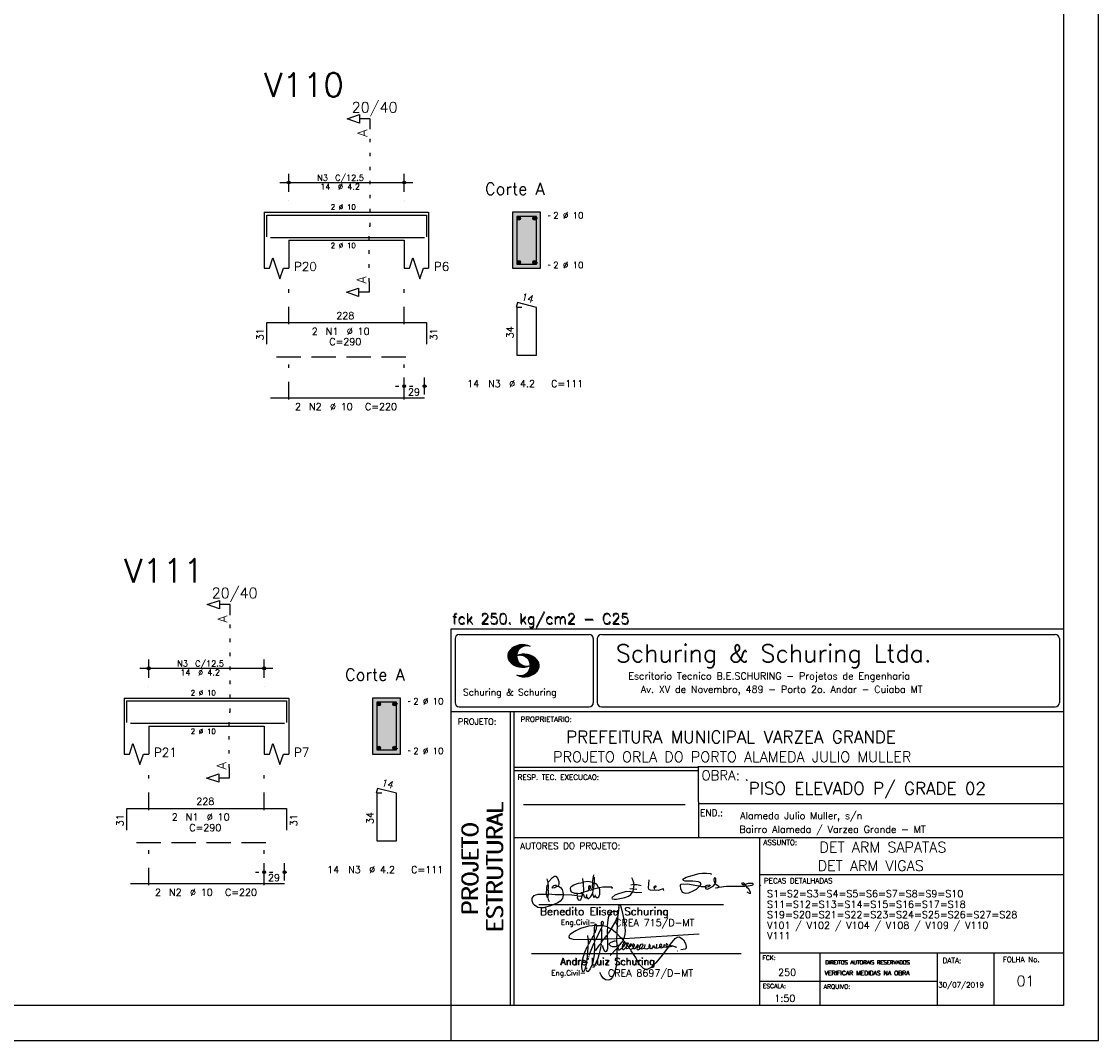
# Model space of a CAD drawing. Header units: feet. Extents: x 0 to 84.1, y 0 to 59.4.
# Tile 5 of 7: x 53.3 to 84.1, y 0 to 29.1. Entities that reach past the tile are written whole.
import ezdxf

# ---------------------------------------------------------------- set-up
doc = ezdxf.new("R2010")
doc.units = ezdxf.units.FT
doc.header["$MEASUREMENT"] = 0
for name, pattern in [('ESTILO_TQS_0001', [1, 0.7, -0.3]), ('ESTILO_TQS_0002', [0.4, 0.1, -0.3]), ('ESTILO_TQS_0003', [1.5, 0.5, -0.4, 0.1, -0.5])]:
    doc.linetypes.add(name, pattern=pattern)
doc.layers.get('0').update_dxf_attribs({"linetype": 'CONTINUOUS'})
for name, color, linetype in [('1', 1, 'CONTINUOUS'), ('2', 2, 'CONTINUOUS'), ('4', 4, 'CONTINUOUS'), ('6', 6, 'CONTINUOUS'), ('7', 7, 'CONTINUOUS'), ('9', 9, 'CONTINUOUS')]:
    doc.layers.add(name, color=color, linetype=linetype)
doc.styles.get("Standard").update_dxf_attribs({"font": 'ROMANS.SHX'})

# ---------------------------------------------------------------- blocks, each defined once
blk = doc.blocks.new('assinaturabenedito')
at = {"color": 162}
for points in [[(80.21, 160.29), (79.88, 160.45), (79.72, 161.68), (80.29, 161.77), (80.46, 162.01), (80.54, 163.49), (80.37, 163.74), (80.54, 164.8), (80.46, 166.12), (80.29, 166.36), (80.37, 167.51), (82.43, 169.81), (83.41, 170.39), (83.9, 170.39), (84.81, 169.48), (85.38, 167.84), (85.46, 166.36), (85.13, 165.71), (86.12, 164.97), (86.94, 163.98), (87.35, 162.83), (87.43, 161.68), (87.19, 161.52), (83.66, 161.52), (80.46, 161.77)], [(101.55, 163.82), (102.04, 164.31), (102.28, 166.78), (102.28, 167.1), (101.55, 167.19), (101.46, 167.51), (101.96, 170.06), (102.28, 169.81), (102.28, 167.27)], [(101.96, 170.06), (102.04, 170.96)], [(120.99, 164.31), (121.24, 166.12), (121.16, 167.19), (120.66, 168.66), (120.09, 169.57)], [(155.13, 165.22), (153.4, 165.22), (152.58, 165.54), (153.16, 166.78), (152.67, 167.35), (151.85, 167.68), (149.14, 168.01), (145.61, 168.01), (144.71, 168.34), (144.46, 168.91), (146.1, 169.9), (152.17, 171.62), (153.65, 171.87), (155.7, 171.87), (157.43, 171.62), (158.08, 171.29)], [(159.89, 166.69), (159.89, 167.1), (160.22, 167.51), (160.22, 168.91), (160.05, 169.48), (159.56, 169.65), (159.23, 168.99), (159.23, 168.42), (159.56, 167.27), (159.8, 167.19)], [(79.55, 161.85), (79.72, 164.8), (79.88, 165.87), (80.21, 166.28)], [(80.46, 167.68), (80.21, 167.84), (79.88, 169.07)], [(84.48, 165.54), (84.15, 165.87), (83.57, 165.87), (82.84, 165.71), (82.1, 165.05), (82.59, 164.8), (83.57, 164.97), (84.48, 165.54)], [(84.48, 165.54), (85.05, 165.63)], [(94.32, 162.18), (93.09, 162.18), (91.53, 162.83), (91.12, 163.41), (90.96, 164.8), (91.29, 165.38), (92.52, 166.2), (94.82, 167.1), (97.03, 167.43), (97.11, 162.92)], [(96.95, 167.51), (96.79, 169.24)], [(101.46, 167.43), (99.17, 167.76), (97.11, 167.51)], [(98.59, 160.54), (99.17, 159.71), (99.58, 159.63), (100.56, 160.62), (101.38, 161.93), (102.12, 160.29), (102.69, 160.78), (103.6, 160.12), (104.42, 160.54), (104.99, 161.85), (104.99, 163.9), (104.66, 164.97), (106.3, 165.3), (110.57, 165.22), (110.74, 164.97), (110.49, 164.56)], [(99.9, 163.9), (100.48, 164.8), (100.4, 165.63), (99.9, 165.79), (99.49, 165.22), (99.58, 164.23), (99.82, 164.15)], [(101.3, 164.07), (101.55, 167.1)], [(102.04, 164.31), (104.58, 164.97)], [(104.34, 164.97), (103.51, 166.36), (102.69, 166.94), (102.37, 166.94)], [(120.83, 164.15), (119.19, 164.39)], [(121.16, 166.36), (119.76, 166.04)], [(120.83, 164.15), (120.58, 163)], [(120.83, 164.15), (121.07, 164.31), (122.47, 164.23)], [(121.24, 166.2), (121.48, 166.36), (122.55, 166.36), (124.6, 165.87)], [(135.35, 163.57), (135.27, 164.23), (135.11, 164.31), (132.64, 163.57), (129.12, 163.74), (128.62, 163.9), (128.3, 164.15), (128.05, 164.89), (128.46, 168.66)], [(130.84, 164.8), (130.76, 165.22), (131.25, 165.79), (131.58, 165.71), (131.66, 165.3), (131.41, 164.97), (130.84, 164.8)], [(130.84, 164.8), (130.76, 164.48), (130.92, 164.23)], [(152.26, 165.38), (152.17, 165.54), (151.11, 165.79), (146.68, 166.53), (143.56, 166.36), (143.23, 166.2), (143.15, 165.79), (143.31, 164.56), (144.13, 162.83), (145.61, 162.26), (147.25, 162.51), (149.38, 163.33), (151.02, 164.23), (152.26, 165.38)], [(152.26, 165.38), (152.5, 165.54)], [(155.21, 165.05), (155.13, 165.3), (155.37, 165.71), (156.03, 166.04), (157.26, 166.2), (157.43, 165.87), (157.18, 165.54), (156.6, 165.3), (155.21, 165.05)], [(155.21, 165.05), (155.29, 164.48), (156.19, 164.23), (158.82, 165.63), (159.89, 166.69), (161.36, 165.79), (161.61, 165.3), (161.61, 165.13), (161.12, 164.89), (160.3, 164.64), (159.97, 164.72)], [(161.61, 165.13), (165.22, 165.63), (174, 165.63), (174.41, 165.71), (174.49, 166.28)], [(176.63, 162.1), (176.63, 162.75), (175.81, 164.15), (174.99, 164.97), (174.82, 165.63), (177.36, 166.04), (178.02, 166.28), (178.02, 166.53), (177.78, 166.86), (177.36, 166.94), (175.56, 166.94), (174.66, 166.61), (174.49, 166.36), (173.02, 166.2), (172.61, 166.69), (172.93, 167.19), (173.34, 167.19), (173.75, 166.86), (173.84, 166.45)], [(173.59, 165.63), (173.59, 166.12)], [(174.82, 165.63), (174.58, 165.71)], [(181.55, 165.95), (181.47, 166.12)], [(87.43, 161.36), (87.1, 159.8), (86.04, 158.4), (84.97, 157.66), (81.44, 156.27), (78.16, 155.28), (76.68, 155.28), (75.37, 155.53), (73.73, 156.51), (73.15, 157.25), (72.66, 158.56), (72.74, 159.96), (73.65, 161.11), (74.38, 161.52), (75.53, 161.77), (79.64, 161.77)], [(80.21, 160.29), (80.46, 161.6)], [(80.21, 160.29), (80.37, 159.22), (80.87, 158.32)], [(94.08, 161.03), (91.53, 161.36), (87.43, 161.52)], [(94.08, 161.03), (94.32, 162.18), (95.88, 162.34), (96.21, 162.59), (96.95, 162.67)], [(94.08, 161.03), (94.08, 160.86)], [(96.29, 160.7), (94.24, 160.86), (94.08, 160.21), (94.57, 159.14), (95.39, 158.89), (95.8, 159.22), (96.29, 160.29), (96.29, 160.7)], [(96.87, 161.77), (96.54, 161.77), (95.88, 162.26)], [(96.29, 160.7), (96.87, 161.52)], [(98.59, 160.54), (98.1, 159.96), (97.61, 160.37), (97.36, 161.44), (96.87, 161.6), (97.03, 162.75), (99.08, 163.33), (99.9, 163.9), (100.48, 163.74), (101.3, 164.07), (101.55, 163.9), (101.38, 162.01)], [(98.59, 160.54), (98.76, 161.6)], [(102.78, 160.78), (102.86, 161.52)], [(110.74, 160.29), (110.57, 159.96), (110.74, 159.63), (111.88, 159.39), (112.87, 159.39), (116.89, 160.21), (118.53, 160.86), (119.68, 161.6), (120.5, 162.83)], [(110.74, 160.29), (112.29, 161.44), (113.94, 162.18), (117.22, 163.08), (118.86, 163.16), (122.22, 162.59), (124.85, 162.83)], [(176.63, 162.1), (176.13, 162.1), (175.07, 162.75)], [(176.63, 162.1), (176.63, 162.1)]]:
    blk.add_lwpolyline(points, dxfattribs=at)
blk = doc.blocks.new('assinaturanadre')
at = {"color": 162}
for points in [[(-225.87, 15.1), (-225.95, 13.46), (-226.28, 11.98), (-226.61, 11.73), (-227.59, 9.51), (-230.47, 4.42), (-229.32, 3.44), (-229.07, 3.44), (-227.43, 1.88), (-226.69, 1.63), (-226.61, 0.81), (-226.86, -2.47), (-226.77, -7.81), (-226.53, -8.71), (-226.86, -9.37), (-226.61, -10.68), (-226.69, -17.25), (-227.1, -21.27), (-227.76, -23.82), (-228.83, -27.19), (-229.56, -28.58), (-230.71, -29.9), (-231.53, -30.47), (-232.52, -30.72), (-234.41, -30.31), (-235.88, -29.24), (-237.44, -27.27), (-238.1, -25.79)], [(-225.3, 18.87), (-225.71, 15.34), (-225.87, 15.1), (-226.28, 15.26), (-226.36, 15.59), (-227.18, 16), (-229.07, 16), (-230.71, 15.18), (-231.94, 13.7), (-232.6, 11.73), (-233.01, 8.69), (-233.17, 5.9), (-233.01, 5.41), (-233.26, 2.62), (-233.26, 1.06), (-233.09, 0.65), (-233.34, -0.09), (-233.17, -0.67), (-233.17, -2.55), (-233.67, -2.8), (-235.23, -2.8), (-235.14, -2.23), (-233.42, -0.17)], [(-225.3, 18.87), (-225.46, 18.87), (-225.54, 18.46)], [(-225.3, 18.87), (-225.22, 19.04)], [(-221.69, -2.31), (-221.03, 0.57), (-220.87, 2.86), (-221.52, 9.6), (-222.84, 15.92), (-223.98, 19.86), (-224.56, 20.6), (-224.89, 20.68), (-225.22, 20.19), (-225.22, 19.53)], [(-240.48, 6.64), (-240.48, 6.97), (-241.05, 7.38), (-241.63, 7.22), (-241.79, 6.64)], [(-237.2, 6.72), (-237.03, 8.78), (-236.78, 9.27), (-236.46, 9.43), (-236.13, 9.27), (-235.96, 8.53), (-236.29, 7.05), (-236.62, 6.39), (-236.87, 6.31)], [(-226.28, 11.98), (-226.12, 11.9), (-226.12, 10.83), (-226.69, 1.71)], [(-240.48, 6.64), (-245.98, 6.07), (-251.39, 4.42), (-254.59, 2.95), (-256.81, 1.55), (-258.37, 0.4), (-259.02, -0.26), (-259.43, -1.08), (-259.35, -1.49), (-258.86, -2.06), (-256.4, -2.8), (-246.55, -3.05), (-246.22, -2.8), (-246.39, -0.34)], [(-242.2, 0.15), (-243.19, -1.16), (-244.01, -2.97), (-246.22, -2.97)], [(-237.2, 6.72), (-236.95, 6.23), (-237.2, 4.67), (-237.61, 4.26), (-241.05, -2.97), (-241.95, -3.05), (-242.12, 0.81), (-241.95, 1.47), (-241.46, 1.88), (-240.4, 4.59), (-240.23, 6.56), (-237.36, 6.56), (-237.2, 6.72)], [(-241.87, 6.48), (-242.12, 4.51), (-242.04, 1.47)], [(-237.28, 4.51), (-237.03, 4.1), (-237.11, -2.72), (-237.36, -2.88), (-240.89, -2.88)], [(-240.48, 6.64), (-240.31, 6.64)], [(-236.54, 6.48), (-234.98, 6.31), (-233.26, 5.82)], [(-233.01, 5.41), (-232.68, 5.49), (-230.63, 4.34), (-232.35, 1.55), (-233.01, 0.89)], [(-230.47, 4.42), (-230.47, 4.42)], [(-226.61, 0.81), (-226.36, 0.81), (-225.22, -0.17), (-224.97, -0.67), (-223.74, -1.9), (-223.66, -2.39), (-226.77, -2.55)], [(-221.69, -2.31), (-170.73, 0.81)], [(-246.14, -3.05), (-246.22, -5.76), (-246.06, -6), (-246.39, -7.4), (-246.3, -8.47), (-246.88, -14.54), (-247.62, -19.96), (-248.44, -23.33), (-249.18, -24.72), (-249.5, -24.89), (-250.08, -24.31), (-250.41, -21.93), (-250.41, -19.88), (-250, -16.76), (-248.44, -11.5), (-246.88, -7.97), (-246.47, -7.65)], [(-241.87, -4.11), (-242.12, -5.76), (-241.95, -6), (-241.95, -7.73), (-242.2, -13.15), (-242.78, -17.42), (-243.43, -19.96), (-244.74, -22.83), (-246.14, -24.72), (-246.47, -24.89), (-246.8, -24.72), (-247.21, -23.66)], [(-244.33, -3.05), (-245.32, -5.02), (-245.98, -5.84)], [(-242.12, -5.67), (-242.45, -6), (-243.51, -8.3), (-245.65, -13.97)], [(-242.04, -2.88), (-243.92, -2.97)], [(-237.11, -2.97), (-237.28, -3.87), (-237.28, -4.53), (-237.11, -4.69), (-237.61, -5.76), (-237.44, -6.25), (-238.02, -9.78), (-238.59, -12.57), (-239.66, -15.94), (-241.79, -20.78), (-242.61, -21.85), (-243.27, -22.1)], [(-241.13, -2.97), (-241.54, -3.95), (-241.87, -4.11), (-241.95, -3.13)], [(-237.61, -5.76), (-239, -7.15), (-241.38, -10.6)], [(-235.31, -2.64), (-235.8, -2.97), (-237.11, -2.88)], [(-235.88, -2.97), (-236.13, -3.62), (-237.03, -4.61)], [(-233.09, -2.8), (-233.01, -9.29), (-233.17, -9.94), (-233.91, -11.18), (-234.32, -11.26), (-234.9, -11.01), (-235.39, -10.27), (-236.13, -8.06), (-236.21, -7.15)], [(-226.86, -2.55), (-233.17, -2.72)], [(-226.77, -7.56), (-227.84, -7.89), (-229.65, -7.89), (-230.71, -7.48), (-231.7, -6.66), (-231.78, -6), (-230.96, -5.1), (-228.25, -3.79), (-227.68, -3.79)], [(-222.43, -3.29), (-222.43, -3.7), (-224.97, -6.82), (-226.61, -7.4)], [(-225.05, -6.91), (-226.04, -8.55), (-225.87, -8.79), (-225.95, -9.7), (-225.54, -10.03), (-224.97, -10.03), (-223.16, -8.96)], [(-221.69, -2.31), (-223.57, -2.39)], [(-221.36, -4.85), (-222.18, -5.35), (-222.34, -6.09), (-222.75, -6.66), (-223.08, -7.97), (-223.08, -8.88), (-222.67, -9.78), (-222.34, -9.86), (-222.01, -9.78), (-220.54, -8.47)], [(-221.19, -5.1), (-221.28, -6.09), (-221.6, -6.74), (-222.43, -8.06), (-222.92, -8.38)], [(-221.85, -2.39), (-222.43, -3.29), (-222.84, -2.88), (-222.84, -2.55)], [(-222.43, -3.7), (-221.44, -4.36), (-221.36, -4.94), (-220.78, -5.18), (-220.29, -5.92), (-219.96, -6), (-219.47, -5.35), (-219.14, -5.26), (-218.98, -5.51), (-219.39, -6.5), (-219.96, -6.99), (-220.21, -7.56), (-220.46, -8.47), (-220.05, -9.04), (-219.55, -9.12), (-218.4, -8.55), (-217.91, -9.37), (-217.34, -9.7), (-216.02, -9.12), (-215.7, -8.71), (-215.04, -9.04), (-214.3, -9.04), (-212.99, -7.81), (-212.91, -7.07), (-212.66, -6.58), (-212.41, -6.58), (-212.17, -6.91), (-212.33, -7.81), (-212.58, -8.14), (-212.99, -7.97)], [(-219.96, -6), (-219.8, -6.74)], [(-219.8, -6.82), (-219.88, -7.07)], [(-219.8, -6.91), (-218.57, -7.89), (-218.32, -7.73), (-217.58, -6.17), (-217.26, -5.84), (-216.93, -6), (-216.85, -6.82), (-217.58, -7.81), (-218.4, -8.22), (-218.49, -7.97)], [(-190.51, -6.82), (-189.52, -7.32), (-189.77, -7.81), (-190.42, -8.06), (-191.57, -7.97), (-195.76, -13.72), (-200.19, -18.89), (-203.31, -21.93), (-205.03, -23), (-206.1, -23.33), (-207.49, -23.25), (-208.48, -22.67), (-210.94, -20.21), (-212.58, -17.66), (-213.81, -15.2), (-216.85, -10.6), (-217.17, -9.78)], [(-215.53, -8.3), (-215.86, -7.73), (-215.86, -6.82), (-215.45, -6), (-215.2, -6), (-214.96, -6.33), (-214.88, -7.23), (-215.53, -8.3)], [(-212.66, -8.14), (-212.99, -9.37), (-212.91, -9.78), (-212.25, -10.03), (-211.18, -9.53), (-210.94, -9.29), (-211.27, -8.63), (-211.27, -8.06), (-210.86, -7.23), (-210.03, -6.09), (-209.3, -6), (-209.05, -7.15), (-209.54, -8.14), (-210.36, -9.12), (-210.2, -9.37), (-208.72, -9.21), (-207.9, -8.63), (-207.41, -6.82), (-207.49, -6.41)], [(-212.66, -6.58), (-212.91, -6.33)], [(-204.54, -8.14), (-204.04, -7.81), (-203.96, -6.99), (-204.37, -6.41), (-204.78, -6.41), (-204.87, -7.73), (-204.54, -8.14)], [(-202.24, -7.15), (-202.08, -8.06), (-202.98, -9.29), (-203.47, -9.29), (-204.45, -8.63)], [(-201.42, -7.07), (-201.5, -7.48), (-201.25, -8.22), (-200.6, -8.71), (-200.02, -8.71)], [(-201.09, -6.5), (-201.09, -6.5)], [(-196.33, -7.48), (-197.23, -8.3), (-198.14, -8.71), (-199.2, -9.04), (-199.78, -8.96), (-199.94, -8.63), (-199.53, -7.07), (-199.53, -6.25)], [(-196.33, -7.48), (-196.09, -6.82), (-196.17, -6.41), (-196.99, -6.17), (-197.56, -6.82), (-197.73, -7.32), (-197.73, -7.81), (-197.48, -8.22)], [(-194.77, -7.23), (-194.28, -6.74), (-194.28, -6.41), (-194.77, -6.74), (-194.77, -7.23)], [(-194.77, -7.23), (-194.77, -7.97), (-194.61, -8.06), (-193.13, -8.14), (-192.15, -7.81), (-191.74, -7.97)], [(-192.06, -7.73), (-191.74, -7.07), (-191.98, -6.5), (-192.64, -6), (-193.13, -6), (-193.3, -7.07), (-192.64, -7.81)], [(-190.51, -6.82), (-191.33, -7.89)], [(-190.51, -6.82), (-190.18, -6.17), (-187.06, -2.39), (-185.58, -1.41), (-184.35, -1.24), (-182.46, -2.23), (-181.32, -3.21), (-179.92, -5.59), (-179.43, -7.65), (-179.59, -8.79), (-180.25, -9.62), (-183.04, -10.03)], [(-189.44, -7.23), (-189.11, -6.99), (-188.78, -7.32)], [(-189.44, -7.23), (-189.19, -7.56), (-188.7, -7.4), (-187.39, -7.81), (-186.73, -7.81), (-186.48, -8.14), (-186.07, -8.22)], [(-245.81, -14.54), (-245.89, -15.03)], [(-226.86, -9.29), (-231.21, -13.8)], [(-226.04, -8.47), (-226.45, -8.63)], [(-218.4, -8.22), (-218.4, -8.47)], [(-215.53, -8.3), (-215.53, -8.63)], [(-210.36, -9.12), (-210.86, -9.21)], [(-204.54, -8.14), (-204.54, -8.55), (-205.28, -9.12), (-206.26, -9.45), (-207.49, -9.29), (-207.9, -8.79)], [(-194.77, -7.89), (-195.84, -8.71), (-196.5, -8.79), (-197.15, -8.38)], [(-185.42, -10.77), (-185.17, -10.77)], [(-246.8, -18.57), (-246.88, -19.06)], [(-246.39, -16.43), (-246.39, -16.84)], [(-246.06, -15.36), (-246.22, -16.1)], [(-247.29, -22.34), (-247.29, -22.92)], [(-238.43, -24.64), (-238.43, -24.81)], [(-238.26, -25.22), (-238.18, -25.46)]]:
    blk.add_lwpolyline(points, dxfattribs=at)

msp = doc.modelspace()

# ---------------------------------------------------------------- linework, layer by layer
at = {"layer": '1', "linetype": 'ESTILO_TQS_0002'}
for p, q in [((63.285, 23.2576), (63.285, 26.0276)), ((67.985, 23.4826), (68.43, 23.5676)), ((63.26, 21.6726), (63.26, 23.2576)), ((63.26, 23.2576), (63.285, 23.2576)), ((67.985, 22.2326), (68.43, 22.1476)), ((64.01, 18.6876), (65.09, 18.6876)), ((59.285, 9.38), (59.285, 12.15)), ((63.985, 9.605), (64.43, 9.69)), ((59.26, 7.795), (59.26, 9.38)), ((59.26, 9.38), (59.285, 9.38)), ((63.985, 8.355), (64.43, 8.27)), ((60.01, 4.81), (61.09, 4.81))]:
    msp.add_line(p, q, dxfattribs=at)
at = {"layer": '1', "linetype": 'ESTILO_TQS_0001'}
for p, q in [((60.61, 19.5326), (64.61, 19.5326)), ((56.61, 5.655), (60.61, 5.655))]:
    msp.add_line(p, q, dxfattribs=at)
at = {"layer": '1', "linetype": 'Continuous'}
for centre in [(67.535, 23.4826), (67.985, 23.4826), (67.535, 22.2326), (67.985, 22.2326), (63.535, 9.605), (63.985, 9.605), (63.535, 8.355), (63.985, 8.355)]:
    msp.add_circle(centre, 0.05, dxfattribs=at)
at = {"layer": '2', "linetype": 'Continuous'}
for p, q in [((84.100006, 0), (84.100006, 59.400002)), ((60.96, 24.2376), (60.96, 24.7576)), ((64.26, 24.2376), (64.26, 24.7576)), ((60.71, 24.5076), (64.51, 24.5076)), ((60.96, 23.9876), (60.96, 23.9876)), ((64.26, 23.9876), (64.26, 23.9876)), ((60.26, 23.6576), (60.26, 22.8576)), ((60.26, 23.6576), (60.96, 23.6576)), ((60.96, 23.6576), (64.26, 23.6576)), ((64.26, 23.6576), (64.96, 23.6576)), ((64.96, 23.6576), (64.96, 22.8576)), ((68.16, 23.6576), (67.36, 23.6576)), ((67.36, 23.6576), (67.36, 22.0576)), ((68.16, 22.0576), (68.16, 23.6576)), ((60.26, 22.8576), (60.26, 22.0576)), ((60.96, 22.8576), (64.26, 22.8576)), ((60.96, 22.8576), (60.96, 22.0576)), ((64.26, 22.8576), (64.26, 22.0576)), ((64.96, 22.8576), (64.96, 22.0576)), ((67.36, 22.0576), (68.16, 22.0576)), ((64.26, 18.4476), (64.26, 18.9376)), ((64.84, 18.4476), (64.84, 18.9376)), ((64.26, 18.3476), (64.26, 18.3476)), ((64.84, 18.3476), (64.84, 18.3476)), ((65.600006, 11.755142), (83.100006, 11.755135)), ((65.600006, 1), (65.600006, 11.755142)), ((65.715988, 11.477417), (65.715988, 9.648308)), ((65.832489, 11.593918), (69.548996, 11.593918)), ((69.665497, 11.477417), (69.665497, 9.648308)), ((69.778748, 11.477417), (69.778748, 9.648308)), ((69.895248, 11.593918), (82.867508, 11.593918)), ((82.984009, 11.477417), (82.984009, 9.648308)), ((67.221771, 10.985771), (67.52832, 11.29232)), ((67.222122, 10.971992), (67.545929, 11.295792)), ((67.222168, 11.000305), (67.508011, 11.286148)), ((67.222488, 10.958214), (67.56427, 11.300003)), ((67.224365, 11.016647), (67.488403, 11.280685)), ((67.224472, 10.94606), (67.581131, 11.302727)), ((67.226578, 11.03299), (67.465408, 11.271812)), ((67.2267, 10.934158), (67.596313, 11.303772)), ((67.228943, 10.922256), (67.612335, 11.305649)), ((67.232178, 10.911354), (67.626831, 11.306015)), ((67.232437, 11.052986), (67.439468, 11.26001)), ((67.235916, 10.900948), (67.642014, 11.307053)), ((67.239258, 11.073952), (67.410522, 11.245209)), ((67.239655, 10.890556), (67.656281, 11.307182)), ((67.243561, 10.880333), (67.66925, 11.306015)), ((67.248611, 10.871239), (67.520584, 11.143219)), ((67.252747, 11.10157), (67.374313, 11.223145)), ((67.253647, 10.862129), (67.502121, 11.110611)), ((67.258682, 10.853035), (67.491592, 11.085945)), ((67.608673, 11.2313), (67.68306, 11.305702)), ((67.638062, 11.246552), (67.69574, 11.30423)), ((67.662872, 11.257233), (67.708405, 11.302757)), ((67.681976, 11.262199), (67.721237, 11.30146)), ((67.702469, 11.268562), (67.733063, 11.299149)), ((67.718491, 11.270424), (67.744904, 11.296837)), ((67.734482, 11.272285), (67.757004, 11.294807)), ((67.750473, 11.274147), (67.768555, 11.292221)), ((56.96, 10.36), (56.96, 10.88)), ((60.26, 10.36), (60.26, 10.88)), ((67.264267, 10.84449), (67.483597, 11.06382)), ((67.270782, 10.836868), (67.47966, 11.045746)), ((67.277298, 10.829247), (67.475876, 11.027817)), ((67.283813, 10.821625), (67.474167, 11.011971)), ((67.290558, 10.814232), (67.473114, 10.99678)), ((67.296936, 10.807419), (67.470306, 10.980797)), ((67.304733, 10.800133), (67.473206, 10.968597)), ((67.311829, 10.793083), (67.474121, 10.955383)), ((67.319168, 10.786293), (67.475159, 10.942276)), ((67.326828, 10.779808), (67.477615, 10.930595)), ((67.334488, 10.773323), (67.480087, 10.918922)), ((67.342133, 10.766846), (67.482544, 10.907249)), ((67.350098, 10.760674), (67.485901, 10.896469)), ((67.358337, 10.754768), (67.489655, 10.886078)), ((67.366577, 10.748863), (67.493408, 10.875694)), ((67.374802, 10.742966), (67.497208, 10.865356)), ((67.383392, 10.737427), (67.502075, 10.856102)), ((67.392227, 10.732109), (67.506958, 10.84684)), ((67.401062, 10.726807), (67.511841, 10.837578)), ((67.409882, 10.721497), (67.516922, 10.828537)), ((67.419189, 10.71666), (67.522842, 10.820305)), ((67.428635, 10.711967), (67.528748, 10.812088)), ((67.43808, 10.707275), (67.534668, 10.803864)), ((67.44754, 10.702599), (67.540802, 10.79586)), ((67.457642, 10.698563), (67.547699, 10.78862)), ((67.467743, 10.694519), (67.554611, 10.781387)), ((67.477829, 10.690483), (67.561508, 10.774155)), ((67.531494, 10.998619), (67.546158, 11.013283)), ((67.548691, 11.001663), (67.565323, 11.018303)), ((67.563156, 11.001991), (67.584885, 11.023735)), ((67.577606, 11.002319), (67.601898, 11.026611)), ((67.592072, 11.002647), (67.619476, 11.030045)), ((67.604584, 11.001007), (67.635239, 11.03167)), ((67.617233, 10.999535), (67.651505, 11.033806)), ((67.62999, 10.998154), (67.666199, 11.034363)), ((67.64122, 10.995239), (67.680893, 11.03492)), ((67.652435, 10.992317), (67.695602, 11.035484)), ((67.664337, 10.990074), (67.708984, 11.034729)), ((67.671295, 10.38913), (68.095734, 10.813568)), ((67.674881, 10.986488), (67.72316, 11.034767)), ((67.684326, 10.981789), (67.736191, 11.033653)), ((67.685135, 10.388832), (68.100952, 10.804665)), ((67.694321, 10.977654), (67.748459, 11.031792)), ((67.698959, 10.388527), (68.104996, 10.794571)), ((67.704605, 10.973801), (67.761597, 11.0308)), ((67.713776, 10.389206), (68.107529, 10.782967)), ((67.71431, 10.969368), (67.773758, 11.028824)), ((67.722412, 10.963333), (67.785233, 11.026146)), ((67.728806, 10.390091), (68.110825, 10.77211)), ((67.732498, 10.959282), (67.797607, 11.024391)), ((67.740387, 10.953033), (67.808838, 11.021484)), ((67.749115, 10.947632), (67.819702, 11.018219)), ((67.756165, 10.940536), (67.830765, 11.015137)), ((67.765198, 10.93544), (67.841873, 11.012115)), ((67.77211, 10.928207), (67.852234, 11.008339)), ((67.779831, 10.921783), (67.86261, 11.004555)), ((67.785919, 10.913734), (67.873306, 11.001122)), ((67.794006, 10.907692), (67.883316, 10.997002)), ((67.799911, 10.899467), (67.892731, 10.992279)), ((67.806625, 10.892029), (67.902451, 10.987854)), ((67.811752, 10.883018), (67.912231, 10.983505)), ((67.817657, 10.874802), (67.921875, 10.979012)), ((67.822357, 10.554344), (68.091095, 10.823074)), ((67.823761, 10.866768), (67.930435, 10.973442)), ((67.829498, 10.858353), (67.940002, 10.968857)), ((67.833527, 10.848244), (67.948654, 10.963379)), ((67.838394, 10.838989), (67.957047, 10.957634)), ((67.840729, 10.586838), (68.086777, 10.832893)), ((67.843323, 10.829773), (67.965561, 10.952019)), ((67.848358, 10.817596), (67.975677, 10.944923)), ((67.848709, 10.608963), (68.081818, 10.842072)), ((67.852341, 10.806755), (67.985031, 10.939453)), ((67.856201, 10.794724), (67.99379, 10.932312)), ((67.856934, 10.63131), (68.075089, 10.849472)), ((67.859863, 10.781189), (68.003067, 10.924393)), ((67.860703, 10.649239), (68.070358, 10.858894)), ((67.862656, 10.768639), (68.011749, 10.91774)), ((67.865173, 10.667847), (68.063507, 10.866165)), ((67.865234, 10.753647), (68.02092, 10.90934)), ((67.866241, 10.683037), (68.057556, 10.874352)), ((67.866318, 10.73967), (68.029205, 10.90255)), ((67.867294, 10.698235), (68.049774, 10.880722)), ((67.867905, 10.725861), (68.036682, 10.894646)), ((67.868118, 10.711845), (68.043793, 10.887527)), ((56.71, 10.63), (60.51, 10.63)), ((67.488205, 10.686714), (67.568588, 10.767105)), ((67.499008, 10.683372), (67.576477, 10.760849)), ((67.509796, 10.680031), (67.584366, 10.754601)), ((67.520599, 10.676697), (67.592255, 10.74836)), ((67.532074, 10.674026), (67.600327, 10.742287)), ((67.543625, 10.671448), (67.609238, 10.737053)), ((67.555176, 10.668869), (67.618134, 10.731819)), ((67.5672, 10.666748), (67.627045, 10.726585)), ((67.579605, 10.665009), (67.636261, 10.721664)), ((67.591995, 10.663277), (67.646255, 10.717522)), ((67.604782, 10.661919), (67.65625, 10.713379)), ((67.618134, 10.66114), (67.666229, 10.709244)), ((67.6315, 10.660355), (67.67691, 10.705772)), ((67.645309, 10.660042), (67.688126, 10.70285)), ((67.657776, 10.389755), (67.737152, 10.469131)), ((67.65976, 10.660355), (67.699341, 10.699936)), ((67.67421, 10.660667), (67.710678, 10.697136)), ((67.690598, 10.661674), (67.723846, 10.694931)), ((67.70816, 10.663521), (67.737625, 10.692986)), ((67.725296, 10.665939), (67.750778, 10.691422)), ((67.741867, 10.668861), (67.765747, 10.692741)), ((67.744095, 10.391251), (68.114105, 10.761261)), ((67.760269, 10.672806), (67.780136, 10.69268)), ((67.760544, 10.393555), (68.11557, 10.748596)), ((67.776978, 10.395859), (68.117249, 10.736137)), ((67.780106, 10.677895), (67.794464, 10.692261)), ((67.794464, 10.692261), (67.796539, 10.694336)), ((67.794861, 10.399597), (68.118942, 10.723679)), ((67.798126, 10.683296), (67.810562, 10.69574)), ((67.813049, 10.403664), (68.118515, 10.709122)), ((67.817169, 10.689835), (67.825378, 10.698044)), ((67.832825, 10.409302), (68.118134, 10.694611)), ((67.833084, 10.695976), (67.839569, 10.702461)), ((67.853302, 10.415634), (68.117767, 10.680092)), ((67.876404, 10.424599), (68.113495, 10.66169)), ((67.901276, 10.435333), (68.110229, 10.644287)), ((67.929581, 10.449501), (68.101624, 10.621544)), ((67.966125, 10.471909), (68.08902, 10.594803)), ((68.045029, 10.536674), (68.057724, 10.54937)), ((67.550323, 10.409546), (67.562592, 10.421799)), ((67.561462, 10.40654), (67.576416, 10.421486)), ((67.572601, 10.403542), (67.590225, 10.421173)), ((67.583755, 10.400551), (67.606155, 10.422958)), ((67.595673, 10.398346), (67.622162, 10.424828)), ((67.607605, 10.396141), (67.639587, 10.428116)), ((67.619553, 10.393929), (67.658707, 10.43309)), ((67.632141, 10.392387), (67.679932, 10.440178)), ((67.644958, 10.391075), (67.704071, 10.450188)), ((56.96, 10.11), (56.96, 10.11)), ((60.26, 10.11), (60.26, 10.11)), ((56.26, 9.78), (56.26, 8.98)), ((56.26, 9.78), (56.96, 9.78)), ((56.96, 9.78), (60.26, 9.78)), ((60.26, 9.78), (60.96, 9.78)), ((60.96, 9.78), (60.96, 8.98)), ((64.16, 9.78), (63.36, 9.78)), ((63.36, 9.78), (63.36, 8.18)), ((64.16, 8.18), (64.16, 9.78)), ((65.600006, 9.399994), (83.100006, 9.399994)), ((65.832489, 9.531807), (69.548996, 9.531807)), ((67.300385, 5.799995), (67.300385, 9.399994)), ((67.400391, 5.799995), (67.400391, 9.399994)), ((69.895248, 9.531807), (82.867508, 9.531807)), ((83.100006, 9.399994), (83.100006, 1)), ((56.26, 8.98), (56.26, 8.18)), ((56.96, 8.98), (60.26, 8.98)), ((56.96, 8.98), (56.96, 8.18)), ((60.26, 8.98), (60.26, 8.18)), ((60.96, 8.98), (60.96, 8.18)), ((63.36, 8.18), (64.16, 8.18)), ((72.668579, 7.799995), (67.400391, 7.799995)), ((72.668579, 7.699995), (67.400391, 7.699995)), ((83.100006, 7.814748), (72.656072, 7.814748)), ((72.668579, 6.816429), (72.668579, 7.814748)), ((72.668579, 6.816429), (72.668579, 5.799995)), ((67.670311, 6.739054), (72.288887, 6.739054)), ((72.668579, 6.7647), (83.100006, 6.764707)), ((67.300385, 1), (67.300385, 5.799995)), ((67.400391, 1), (67.400391, 5.799995)), ((67.400391, 5.799995), (83.100006, 5.799995)), ((74.420959, 4.799995), (74.420959, 5.799995)), ((60.26, 4.57), (60.26, 5.06)), ((60.84, 4.57), (60.84, 5.06)), ((74.420958, 4.742247), (83.100005, 4.742254)), ((74.420959, 1), (74.420959, 4.799995)), ((60.26, 4.47), (60.26, 4.47)), ((60.84, 4.47), (60.84, 4.47)), ((68.11142, 3.880456), (73.389854, 3.880456)), ((67.897606, 2.480272), (73.894493, 2.480272)), ((74.420959, 2.505768), (83.100006, 2.505775)), ((76.14679, 1), (76.14679, 2.505775)), ((79.496475, 1), (79.496475, 2.505775)), ((81.120974, 1), (81.120974, 2.505774)), ((74.420959, 1.691734), (79.496475, 1.691742)), ((65.600006, 0), (65.600006, 1)), ((83.100006, 1), (65.600006, 1)), ((0, 0), (84.100006, 0))]:
    msp.add_line(p, q, dxfattribs=at)
at = {"layer": '2', "linetype": 'ESTILO_TQS_0003'}
for p, q in [((60.96, 20.4596), (60.96, 21.5576)), ((64.26, 20.4596), (64.26, 21.5576)), ((60.96, 18.3096), (60.96, 19.6556)), ((64.26, 18.3096), (64.26, 19.6556)), ((56.96, 6.582), (56.96, 7.68)), ((60.26, 6.582), (60.26, 7.68)), ((56.96, 4.432), (56.96, 5.778)), ((60.26, 4.432), (60.26, 5.778))]:
    msp.add_line(p, q, dxfattribs=at)
at = {"layer": '2', "linetype": 'Continuous'}
for points in [[(83.100006, 1), (2.5, 1), (2.5, 58.400002), (83.100006, 58.400002), (83.100006, 1)], [(63.285, 26.0276), (63.285, 26.3276), (62.985, 26.3276), (62.985, 26.2076), (62.635, 26.3276), (62.985, 26.4476), (62.985, 26.3276)], [(60.26, 22.0576), (60.41, 22.0576), (60.51, 22.3576), (60.71, 21.7576), (60.81, 22.0576), (60.96, 22.0576)], [(64.26, 22.0576), (64.41, 22.0576), (64.51, 22.3576), (64.71, 21.7576), (64.81, 22.0576), (64.96, 22.0576)], [(63.26, 21.6726), (63.26, 21.3726), (62.96, 21.3726), (62.96, 21.2526), (62.61, 21.3726), (62.96, 21.4926), (62.96, 21.3726)], [(59.285, 12.15), (59.285, 12.45), (58.985, 12.45), (58.985, 12.33), (58.635, 12.45), (58.985, 12.57), (58.985, 12.45)], [(56.26, 8.18), (56.41, 8.18), (56.51, 8.48), (56.71, 7.88), (56.81, 8.18), (56.96, 8.18)], [(60.26, 8.18), (60.41, 8.18), (60.51, 8.48), (60.71, 7.88), (60.81, 8.18), (60.96, 8.18)], [(59.26, 7.795), (59.26, 7.495), (58.96, 7.495), (58.96, 7.375), (58.61, 7.495), (58.96, 7.615), (58.96, 7.495)]]:
    msp.add_lwpolyline(points, dxfattribs=at)
for centre, radius in [((60.96, 24.5076), 0.041625), ((60.96, 24.5076), 0.02075), ((64.26, 24.5076), 0.041625), ((64.26, 24.5076), 0.02075), ((64.26, 18.6876), 0.04), ((64.26, 18.6876), 0.02), ((64.84, 18.6876), 0.04), ((64.84, 18.6876), 0.02), ((56.96, 10.63), 0.041625), ((56.96, 10.63), 0.02075), ((60.26, 10.63), 0.041625), ((60.26, 10.63), 0.02075), ((60.26, 4.81), 0.04), ((60.26, 4.81), 0.02), ((60.84, 4.81), 0.04), ((60.84, 4.81), 0.02)]:
    msp.add_circle(centre, radius, dxfattribs=at)
for centre, radius, start, end in [((65.832489, 11.477417), 0.116502, 90, 180), ((69.548996, 11.477417), 0.116502, 0, 90), ((69.895248, 11.477417), 0.116502, 90, 180), ((82.867508, 11.477417), 0.116502, 0, 90), ((67.465149, 10.982269), 0.243989, 140.229431, 231.895096), ((67.648087, 10.815277), 0.491555, 63.393265, 138.909058), ((67.763229, 10.98333), 0.291044, 68.851509, 291.148499), ((67.648087, 11.15139), 0.491555, 218.229782, 296.60672), ((67.692337, 10.543831), 0.491555, 41.090942, 116.606735), ((67.577194, 10.711891), 0.291044, 248.851501, 111.148491), ((67.875275, 10.710823), 0.243989, 308.104889, 39.770576), ((67.692337, 10.879951), 0.491555, 243.393265, 321.770233), ((65.832489, 9.648308), 0.116502, 180, 270), ((69.548996, 9.648308), 0.116502, 270, 0), ((69.895248, 9.648308), 0.116502, 180, 270), ((82.867508, 9.648308), 0.116502, 270, 0)]:
    msp.add_arc(centre, radius, start, end, dxfattribs=at)
at = {"layer": '4', "linetype": 'Continuous'}
for p, q in [((60.34, 22.9576), (60.34, 23.5776)), ((60.34, 23.5776), (64.9, 23.5776)), ((64.9, 23.5776), (64.9, 22.9576)), ((60.44, 22.9376), (64.84, 22.9376)), ((56.34, 9.08), (56.34, 9.7)), ((56.34, 9.7), (60.9, 9.7)), ((60.9, 9.7), (60.9, 9.08)), ((56.44, 9.06), (60.84, 9.06))]:
    msp.add_line(p, q, dxfattribs=at)
for points in [[(67.48, 23.5376), (67.48, 22.1776), (68.04, 22.1776), (68.04, 23.5376), (67.48, 23.5376)], [(63.48, 9.66), (63.48, 8.3), (64.04, 8.3), (64.04, 9.66), (63.48, 9.66)]]:
    msp.add_lwpolyline(points, dxfattribs=at)
at = {"layer": '6', "linetype": 'Continuous'}
for p, q in [((67.497782, 21.0776), (67.462782, 20.942046)), ((67.62, 20.9376), (67.48, 20.9376)), ((67.48, 20.9376), (67.48, 19.5776)), ((68.04, 20.9376), (67.497782, 21.0776)), ((68.04, 19.5776), (68.04, 20.9376)), ((60.34, 19.8876), (60.34, 20.5076)), ((60.34, 20.5076), (64.9, 20.5076)), ((64.9, 20.5076), (64.9, 19.8876)), ((67.48, 19.5776), (68.04, 19.5776)), ((60.44, 18.3576), (64.84, 18.3576)), ((63.497782, 7.2), (63.462782, 7.064446)), ((64.04, 7.06), (63.497782, 7.2)), ((63.62, 7.06), (63.48, 7.06)), ((63.48, 7.06), (63.48, 5.7)), ((64.04, 5.7), (64.04, 7.06)), ((56.34, 6.01), (56.34, 6.63)), ((56.34, 6.63), (60.9, 6.63)), ((60.9, 6.63), (60.9, 6.01)), ((63.48, 5.7), (64.04, 5.7)), ((56.44, 4.48), (60.84, 4.48))]:
    msp.add_line(p, q, dxfattribs=at)
at = {"layer": '9', "linetype": 'Continuous'}
for points in [[(68.16, 22.0576), (68.16, 23.6576), (67.36, 23.6576)], [(68.16, 22.0576), (67.36, 23.6576), (67.36, 22.0576)], [(67.585, 23.4826), (67.51, 23.525901), (67.488015, 23.499701)], [(67.585, 23.4826), (67.488015, 23.499701), (67.488015, 23.465499)], [(67.585, 23.4826), (67.488015, 23.465499), (67.51, 23.439299)], [(67.585, 23.4826), (67.543682, 23.53184), (67.51, 23.525901)], [(67.585, 23.4826), (67.51, 23.439299), (67.543682, 23.43336)], [(67.585, 23.4826), (67.573302, 23.514739), (67.543682, 23.53184)], [(67.585, 23.4826), (67.543682, 23.43336), (67.573302, 23.450461)], [(67.585, 23.4826), (67.573302, 23.450461), (67.585, 23.4826)], [(68.035, 23.4826), (67.96, 23.525901), (67.938015, 23.499701)], [(68.035, 23.4826), (67.938015, 23.499701), (67.938015, 23.465499)], [(68.035, 23.4826), (67.938015, 23.465499), (67.96, 23.439299)], [(68.035, 23.4826), (67.993682, 23.53184), (67.96, 23.525901)], [(68.035, 23.4826), (67.96, 23.439299), (67.993682, 23.43336)], [(68.035, 23.4826), (68.023302, 23.514739), (67.993682, 23.53184)], [(68.035, 23.4826), (67.993682, 23.43336), (68.023302, 23.450461)], [(68.035, 23.4826), (68.023302, 23.450461), (68.035, 23.4826)], [(67.585, 22.2326), (67.51, 22.275901), (67.488015, 22.249701)], [(67.585, 22.2326), (67.488015, 22.249701), (67.488015, 22.215499)], [(67.585, 22.2326), (67.488015, 22.215499), (67.51, 22.189299)], [(67.585, 22.2326), (67.543682, 22.28184), (67.51, 22.275901)], [(67.585, 22.2326), (67.51, 22.189299), (67.543682, 22.18336)], [(67.585, 22.2326), (67.573302, 22.264739), (67.543682, 22.28184)], [(67.585, 22.2326), (67.543682, 22.18336), (67.573302, 22.200461)], [(67.585, 22.2326), (67.573302, 22.200461), (67.585, 22.2326)], [(68.035, 22.2326), (67.96, 22.275901), (67.938015, 22.249701)], [(68.035, 22.2326), (67.938015, 22.249701), (67.938015, 22.215499)], [(68.035, 22.2326), (67.938015, 22.215499), (67.96, 22.189299)], [(68.035, 22.2326), (67.993682, 22.28184), (67.96, 22.275901)], [(68.035, 22.2326), (67.96, 22.189299), (67.993682, 22.18336)], [(68.035, 22.2326), (68.023302, 22.264739), (67.993682, 22.28184)], [(68.035, 22.2326), (67.993682, 22.18336), (68.023302, 22.200461)], [(68.035, 22.2326), (68.023302, 22.200461), (68.035, 22.2326)], [(68.16, 22.0576), (67.36, 22.0576), (68.16, 22.0576)], [(64.16, 8.18), (64.16, 9.78), (63.36, 9.78)], [(64.16, 8.18), (63.36, 9.78), (63.36, 8.18)], [(63.585, 9.605), (63.51, 9.648301), (63.488015, 9.622101)], [(63.585, 9.605), (63.488015, 9.622101), (63.488015, 9.587899)], [(63.585, 9.605), (63.488015, 9.587899), (63.51, 9.561699)], [(63.585, 9.605), (63.543682, 9.65424), (63.51, 9.648301)], [(63.585, 9.605), (63.51, 9.561699), (63.543682, 9.55576)], [(63.585, 9.605), (63.573302, 9.637139), (63.543682, 9.65424)], [(63.585, 9.605), (63.543682, 9.55576), (63.573302, 9.572861)], [(63.585, 9.605), (63.573302, 9.572861), (63.585, 9.605)], [(64.035, 9.605), (63.96, 9.648301), (63.938015, 9.622101)], [(64.035, 9.605), (63.938015, 9.622101), (63.938015, 9.587899)], [(64.035, 9.605), (63.938015, 9.587899), (63.96, 9.561699)], [(64.035, 9.605), (63.993682, 9.65424), (63.96, 9.648301)], [(64.035, 9.605), (63.96, 9.561699), (63.993682, 9.55576)], [(64.035, 9.605), (64.023302, 9.637139), (63.993682, 9.65424)], [(64.035, 9.605), (63.993682, 9.55576), (64.023302, 9.572861)], [(64.035, 9.605), (64.023302, 9.572861), (64.035, 9.605)], [(63.585, 8.355), (63.51, 8.398301), (63.488015, 8.372101)], [(63.585, 8.355), (63.488015, 8.372101), (63.488015, 8.337899)], [(63.585, 8.355), (63.488015, 8.337899), (63.51, 8.311699)], [(63.585, 8.355), (63.543682, 8.40424), (63.51, 8.398301)], [(63.585, 8.355), (63.51, 8.311699), (63.543682, 8.30576)], [(63.585, 8.355), (63.573302, 8.387139), (63.543682, 8.40424)], [(63.585, 8.355), (63.543682, 8.30576), (63.573302, 8.322861)], [(63.585, 8.355), (63.573302, 8.322861), (63.585, 8.355)], [(64.035, 8.355), (63.96, 8.398301), (63.938015, 8.372101)], [(64.035, 8.355), (63.938015, 8.372101), (63.938015, 8.337899)], [(64.035, 8.355), (63.938015, 8.337899), (63.96, 8.311699)], [(64.035, 8.355), (63.993682, 8.40424), (63.96, 8.398301)], [(64.035, 8.355), (63.96, 8.311699), (63.993682, 8.30576)], [(64.035, 8.355), (64.023302, 8.387139), (63.993682, 8.40424)], [(64.035, 8.355), (63.993682, 8.30576), (64.023302, 8.322861)], [(64.035, 8.355), (64.023302, 8.322861), (64.035, 8.355)], [(64.16, 8.18), (63.36, 8.18), (64.16, 8.18)]]:
    msp.add_solid(points, dxfattribs=at)

# ---------------------------------------------------------------- block references
at = {"xscale": 0.06, "yscale": 0.06, "zscale": 0.06}
msp.add_blockref('assinaturabenedito', (63.556094, -5.52941), dxfattribs=at)
at = {"linetype": 'Continuous', "xscale": 0.04200000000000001, "yscale": 0.04200000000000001, "zscale": 0.04200000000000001}
msp.add_blockref('assinaturanadre', (79.857355, 3.009054), dxfattribs=at)

# ---------------------------------------------------------------- texts
at = {"layer": '1', "linetype": 'Continuous'}
for s, height, p in [('PREFEITURA MUNICIPAL VARZEA GRANDE', 0.35, (68.88924, 8.494706)), ('PROJETO ORLA DO PORTO ALAMEDA JULIO MULLER', 0.3, (68.518476, 7.952581)), ('.', 0.3, (73.984333, 7.423969)), ('PISO ELEVADO P/ GRADE 02', 0.35, (74.103747, 7.026362)), ('Alameda Julio Muller, s/n', 0.2, (73.86333, 6.322955)), ('Bairro Alameda / Varzea Grande - MT', 0.2, (73.840306, 5.930193)), ('DET ARM SAPATAS', 0.3, (76.127873, 5.369143)), ('DET ARM VIGAS ', 0.3, (76.07339, 4.842481)), ('S1=S2=S3=S4=S5=S6=S7=S8=S9=S10', 0.2, (74.630911, 4.089754)), ('S11=S12=S13=S14=S15=S16=S17=S18', 0.2, (74.630911, 3.789754)), ('S19=S20=S21=S22=S23=S24=S25=S26=S27=S28', 0.2, (74.630911, 3.489754)), ('V101 / V102 / V104 / V108 / V109 / V110', 0.2, (74.630911, 3.189754)), ('V111', 0.2, (74.630911, 2.889754)), ('250', 0.2, (74.946813, 1.843922)), ('30/07/2019', 0.15, (79.520414, 1.512631))]:
    msp.add_text(s, height=height, dxfattribs=at).set_placement(p)
at = {"layer": '1', "linetype": 'Continuous', "insert": (81.758917, 1.84874), "char_height": 0.3, "attachment_point": 1}
msp.add_mtext_dynamic_manual_height_columns('01', width=0.86139052, gutter_width=1, heights=[0], dxfattribs=at)
at = {"layer": '2', "linetype": 'Continuous'}
for s, height, p in [('20/40', 0.3, (62.76, 26.5076)), ('N3', 0.17, (61.777, 24.5586)), ('C/12.5', 0.17, (62.287, 24.5586)), ('14', 0.17, (61.862, 24.3036)), ('%%c 4.2', 0.17, (62.372, 24.3036)), ('Corte A', 0.34, (66.57, 24.1576)), ('2 %%c 10', 0.15, (62.16, 23.7326)), ('2 %%c 10', 0.18, (68.52, 23.4776)), ('2 %%c 10', 0.15, (62.16, 22.6326)), ('P20', 0.25, (61.11, 21.9826)), ('P6', 0.25, (65.11, 21.9826)), ('2 %%c 10', 0.18, (68.52, 22.0576)), ('228', 0.2, (62.32, 20.6076)), ('2', 0.2, (61.62, 20.1576)), ('N1', 0.2, (62.02, 20.1576)), ('%%c 10', 0.2, (62.62, 20.1576)), ('C=290', 0.2, (62.12, 19.8576)), ('14', 0.2, (66.06, 18.6576)), ('N3', 0.2, (66.66, 18.6576)), ('%%c 4.2', 0.2, (67.26, 18.6576)), ('C=111', 0.2, (68.46, 18.6576)), ('29', 0.2, (64.37, 18.4276)), ('2', 0.2, (61.14, 18.0076)), ('N2', 0.2, (61.54, 18.0076)), ('%%c 10', 0.2, (62.14, 18.0076)), ('C=220', 0.2, (63.14, 18.0076)), ('20/40', 0.3, (58.76, 12.63)), ('fck 250. kg/cm2 - C25', 0.3, (65.628578, 11.907463)), ('fck 250. kg/cm2 - C25', 0.3, (65.641754, 11.880586)), ('Schuring & Schuring Ltda.', 0.5, (70.306839, 10.806786)), ('N3', 0.17, (57.777, 10.681)), ('C/12.5', 0.17, (58.287, 10.681)), ('14', 0.17, (57.862, 10.426)), ('%%c 4.2', 0.17, (58.372, 10.426)), ('Corte A', 0.34, (62.57, 10.28)), ('Escritorio Tecnico B.E.SCHURING - Projetos de Engenharia', 0.2, (70.664673, 10.308487)), ('2 %%c 10', 0.15, (58.16, 9.855)), ('Schuring & Schuring', 0.19, (65.944336, 9.851486)), ('Av. XV de Novembro, 489 - Porto 2o. Andar - Cuiaba MT', 0.2, (71.023193, 9.925888)), ('2 %%c 10', 0.18, (64.52, 9.6)), ('PROPRIETARIO:', 0.15, (67.584534, 9.097366)), ('PROJETO:', 0.175, (65.793152, 9.02159)), ('2 %%c 10', 0.15, (58.16, 8.755)), ('P21', 0.25, (57.11, 8.105)), ('P7', 0.25, (61.11, 8.105)), ('2 %%c 10', 0.18, (64.52, 8.18)), ('OBRA:', 0.278755, (72.755102, 7.434759)), ('RESP. TEC. EXECUCAO:', 0.15, (67.506004, 7.444514)), ('228', 0.2, (58.32, 6.73)), ('2', 0.2, (57.62, 6.28)), ('N1', 0.2, (58.02, 6.28)), ('%%c 10', 0.2, (58.62, 6.28)), ('END.:', 0.185837, (72.717902, 6.410233)), ('C=290', 0.2, (58.12, 5.98)), ('AUTORES DO PROJETO:', 0.185837, (67.572014, 5.463953)), ('ASSUNTO:', 0.15, (74.525462, 5.581304)), ('14', 0.2, (62.06, 4.78)), ('N3', 0.2, (62.66, 4.78)), ('%%c 4.2', 0.2, (63.26, 4.78)), ('C=111', 0.2, (64.46, 4.78)), ('29', 0.2, (60.37, 4.55)), ('PECAS DETALHADAS', 0.15, (74.54287, 4.487596)), ('2', 0.2, (57.14, 4.13)), ('N2', 0.2, (57.54, 4.13)), ('%%c 10', 0.2, (58.14, 4.13)), ('C=220', 0.2, (59.14, 4.13)), ('Benedito Eliseu Schuring', 0.22, (68.138321, 3.577287)), ('Benedito Eliseu Schuring', 0.22, (68.149795, 3.577287)), ('Eng.Civil-', 0.15, (68.737209, 3.298847)), ('CREA 715/D-MT', 0.2, (70.290742, 3.262761)), ('Andre Luiz Schuring', 0.2, (68.716738, 2.158081)), ('Andre Luiz Schuring', 0.2, (68.734296, 2.149201)), ('FCK:', 0.125, (74.500763, 2.299423)), ('DIREITOS AUTORAIS RESERVADOS', 0.11, (76.294724, 2.176125)), ('DIREITOS AUTORAIS RESERVADOS', 0.11, (76.303696, 2.176125)), ('DATA:', 0.15, (79.648044, 2.2071)), ('FOLHA No.', 0.15, (81.365514, 2.23814)), ('Eng.Civil-', 0.15, (68.462773, 1.853248)), ('CREA 8697/D-MT', 0.2, (70.08334, 1.825346)), ('VERIFICAR MEDIDAS NA OBRA', 0.125, (76.271484, 1.861862)), ('VERIFICAR MEDIDAS NA OBRA', 0.125, (76.280457, 1.861862)), ('ESCALA:', 0.125, (74.507034, 1.490738)), ('ARQUIVO:', 0.125, (76.249054, 1.475601)), ('1:50', 0.2, (74.838611, 1.105097))]:
    msp.add_text(s, height=height, dxfattribs=at).set_placement(p)
for s, height, rotation, p in [('A', 0.272, 90, (63.2034, 25.81)), ('A', 0.272, 90, (63.1784, 21.6182)), ('14', 0.2, 345.522488, (67.600242, 21.154425)), ('34', 0.2, 90, (67.38, 20.0576)), ('31', 0.2, 90, (60.24, 19.9976)), ('31', 0.2, 90, (65.2, 19.9976)), ('A', 0.272, 90, (59.2034, 11.9324)), ('A', 0.272, 90, (59.1784, 7.7406)), ('14', 0.2, 345.522488, (63.600242, 7.276825)), ('ESTRUTURAL', 0.45, 90, (67.07373, 3.12536)), ('ESTRUTURAL', 0.45, 90, (67.07373, 3.094507)), ('34', 0.2, 90, (63.38, 6.18)), ('31', 0.2, 90, (56.24, 6.12)), ('31', 0.2, 90, (61.2, 6.12)), ('PROJETO', 0.45, 90, (66.369095, 3.606125)), ('PROJETO', 0.45, 90, (66.369095, 3.575272))]:
    msp.add_text(s, height=height, rotation=rotation, dxfattribs=at).set_placement(p)
at = {"layer": '7', "linetype": 'Continuous'}
for s, p in [('V110', (60.26, 26.9576)), ('V111', (56.26, 13.08))]:
    msp.add_text(s, height=0.68, dxfattribs=at).set_placement(p)

doc.saveas('drawing.dxf')
